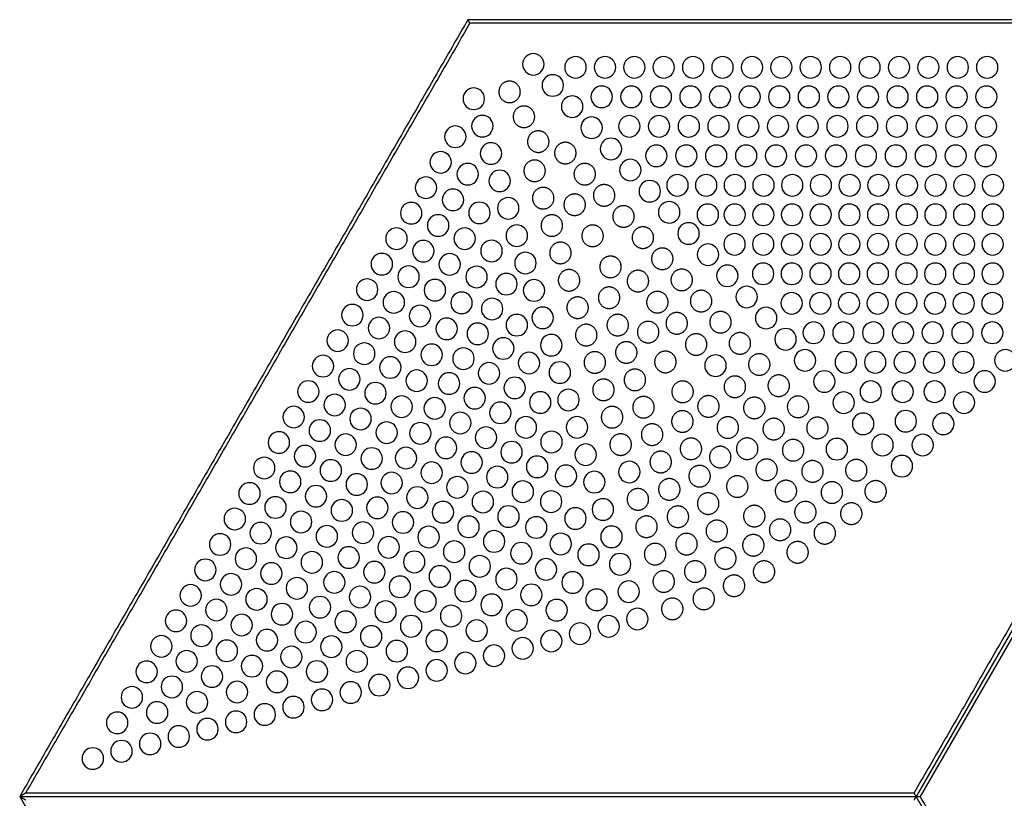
# Model space of a CAD drawing. Header units: millimetres. Extents: x -125 to 375, y 0 to 433.
# Tile 2 of 3: x -125 to 150, y 216 to 433. Entities that reach past the tile are written whole.
import ezdxf

# ---------------------------------------------------------------- set-up
doc = ezdxf.new("R2010")
doc.units = ezdxf.units.MM
doc.layers.add('Layer 01', color=18, linetype='Continuous', true_color=0x000000)

msp = doc.modelspace()

# ---------------------------------------------------------------- linework, layer by layer
at = {"layer": 'Layer 01'}
for p, q in [((0, 433.01), (0, 433.01, 74)), ((248.27, 432.01, 77), (0.58, 432.01, 77)), ((250, 433.01, 76), (125, 216.51, 76)), ((250, 431.01, 77), (126.15, 216.51, 77)), ((-123.27, 217.51, 77), (124.42, 217.51, 77)), ((-125, 216.51), (-125, 216.51, 74)), ((-125, 216.51, 76), (0, 0, 76)), ((-125, 216.51, 76), (125, 216.51, 76)), ((250, 0, 76), (125, 216.51, 76))]:
    msp.add_line(p, q, dxfattribs=at)
at = {"layer": 'Layer 01', "extrusion": (0, 0, -1)}
for centre in [(-18.26, 420.58, -77), (-30.01, 419.74, -77), (-38.21, 419.74, -77), (-46.41, 419.74, -77), (-54.61, 419.74, -77), (-62.81, 419.74, -77), (-71.01, 419.74, -77), (-79.21, 419.74, -77), (-87.41, 419.74, -77), (-95.61, 419.74, -77), (-103.81, 419.74, -77), (-112.01, 419.74, -77), (-120.21, 419.74, -77), (-128.41, 419.74, -77), (-136.61, 419.74, -77), (-144.81, 419.74, -77), (-23.67, 414.69, -77), (-1.64, 410.98, -77), (-37.32, 411.52, -77), (-45.57, 411.52, -77), (-53.82, 411.52, -77), (-62.07, 411.52, -77), (-70.32, 411.52, -77), (-78.57, 411.52, -77), (-86.82, 411.52, -77), (-95.07, 411.52, -77), (-103.32, 411.52, -77), (-111.57, 411.52, -77), (-119.82, 411.52, -77), (-128.07, 411.52, -77), (-136.32, 411.52, -77), (-144.57, 411.52, -77), (-29.08, 408.79, -77), (-4.04, 403.35, -77), (-34.49, 402.9, -77), (-45.02, 403.3, -77), (-53.31, 403.3, -77), (-61.6, 403.3, -77), (-69.89, 403.3, -77), (-78.18, 403.3, -77), (-86.47, 403.3, -77), (-94.76, 403.3, -77), (-103.05, 403.3, -77), (-111.34, 403.3, -77), (-119.63, 403.3, -77), (-127.92, 403.3, -77), (-136.21, 403.3, -77), (-144.5, 403.3, -77), (3.51, 400.39, -77), (-6.44, 395.72, -77), (-39.9, 397, -77), (7.61, 393.28, -77), (-52.54, 395.08, -77), (-60.89, 395.08, -77), (-69.24, 395.08, -77), (-77.59, 395.08, -77), (-85.94, 395.08, -77), (-94.29, 395.08, -77), (-102.64, 395.08, -77), (-110.99, 395.08, -77), (-119.34, 395.08, -77), (-127.69, 395.08, -77), (-136.04, 395.08, -77), (-144.39, 395.08, -77), (0.05, 389.95, -77), (-45.31, 391.11, -77), (-8.84, 388.09, -77), (11.71, 386.18, -77), (-50.72, 385.21, -77), (-58.44, 386.86, -77), (-66.44, 386.86, -77), (-74.44, 386.86, -77), (-82.44, 386.86, -77), (-90.44, 386.86, -77), (-98.44, 386.86, -77), (-106.44, 386.86, -77), (-114.44, 386.86, -77), (-122.44, 386.86, -77), (-130.44, 386.86, -77), (-138.44, 386.86, -77), (-146.44, 386.86, -77), (4.17, 382.8, -77), (15.81, 379.08, -77), (-3.22, 379.17, -77), (-11.24, 380.45, -77), (-56.13, 379.32, -77), (-66.9, 378.64, -77), (-74.4, 378.64, -77), (-82.4, 378.64, -77), (-90.4, 378.64, -77), (-98.4, 378.64, -77), (-106.4, 378.64, -77), (-114.4, 378.64, -77), (-122.4, 378.64, -77), (-130.4, 378.64, -77), (-138.4, 378.64, -77), (-146.4, 378.64, -77), (8.3, 375.66, -77), (-61.53, 373.42, -77), (19.91, 371.98, -77), (0.92, 371.99, -77), (-13.64, 372.82, -77), (12.42, 368.51, -77), (-6.58, 368.55, -77), (-74.36, 370.42, -77), (-82.36, 370.42, -77), (-90.36, 370.42, -77), (-98.36, 370.42, -77), (-106.36, 370.42, -77), (-114.36, 370.42, -77), (-122.36, 370.42, -77), (-130.36, 370.42, -77), (-138.36, 370.42, -77), (-146.36, 370.42, -77), (-16.04, 365.19, -77), (-66.94, 367.53, -77), (24.01, 364.88, -77), (5.07, 364.81, -77), (16.55, 361.37, -77), (-2.41, 361.32, -77), (-72.35, 361.64, -77), (-82.32, 362.2, -77), (-90.32, 362.2, -77), (-98.32, 362.2, -77), (-106.32, 362.2, -77), (-114.32, 362.2, -77), (-122.32, 362.2, -77), (-130.32, 362.2, -77), (-138.32, 362.2, -77), (-146.32, 362.2, -77), (28.11, 357.78, -77), (9.21, 357.63, -77), (-10.75, 359.32, -77), (-18.44, 357.56, -77), (20.67, 354.22, -77), (1.77, 354.09, -77), (-77.76, 355.74, -77), (-90.28, 353.98, -77), (-98.28, 353.98, -77), (-106.28, 353.98, -77), (-114.28, 353.98, -77), (-122.28, 353.98, -77), (-130.28, 353.98, -77), (-138.28, 353.98, -77), (-146.28, 353.98, -77), (-6.75, 352.39, -77), (32.21, 350.68, -77), (13.36, 350.45, -77), (-20.84, 349.93, -77), (-83.17, 349.85, -77), (24.8, 347.08, -77), (5.94, 346.86, -77), (-13.64, 347.89, -77), (-96.43, 345.76, -77), (-104.73, 345.76, -77), (-113.03, 345.76, -77), (-121.33, 345.76, -77), (-129.63, 345.76, -77), (-137.93, 345.76, -77), (-146.23, 345.76, -77), (36.31, 343.57, -77), (17.5, 343.27, -77), (-2.75, 345.47, -77), (-88.58, 343.95, -77), (-9.89, 341.39, -77), (-23.24, 342.3, -77), (28.92, 339.93, -77), (10.12, 339.62, -77), (1.25, 338.54, -77), (-93.99, 338.06, -77), (-105.39, 337.54, -77), (-113.59, 337.54, -77), (-121.79, 337.54, -77), (-129.99, 337.54, -77), (-138.19, 337.54, -77), (-149.88, 338.07, -77), (40.41, 336.47, -77), (21.65, 336.09, -77), (-17.03, 337.32, -77), (-69.05, 336.6, -77), (33.05, 332.79, -77), (14.29, 332.39, -77), (-5.89, 334.46, -77), (-25.64, 334.67, -77), (-99.4, 332.16, -77), (-144.11, 332.18, -77), (44.51, 329.37, -77), (5.25, 331.61, -77), (-13.03, 330.39, -77), (-112.35, 329.32, -77), (-121.25, 329.32, -77), (-130.15, 329.32, -77), (25.79, 328.91, -77), (-1.89, 327.54, -77), (-28.04, 327.03, -77), (37.17, 325.64, -77), (18.47, 325.16, -77), (9.25, 324.68, -77), (-20.17, 326.32, -77), (-104.81, 326.27, -77), (-138.34, 326.28, -77), (48.61, 322.27, -77), (29.94, 321.74, -77), (-9.03, 323.46, -77), (-122.11, 321.1, -77), (41.3, 318.5, -77), (2.11, 320.61, -77), (-16.17, 319.39, -77), (-30.44, 319.4, -77), (-110.22, 320.38, -77), (-132.57, 320.38, -77), (22.64, 317.93, -77), (13.25, 317.75, -77), (-5.03, 316.53, -77), (52.71, 315.17, -77), (34.08, 314.56, -77), (6.11, 313.68, -77), (-23.31, 315.31, -77), (-102.89, 313.33, -77), (-115.62, 314.48, -77), (-126.8, 314.48, -77), (45.42, 311.36, -77), (26.82, 310.7, -77), (17.25, 310.83, -77), (-12.17, 312.46, -77), (-32.84, 311.77, -77), (56.81, 308.07, -77), (38.23, 307.38, -77), (-1.03, 309.61, -77), (-19.31, 308.39, -77), (-121.03, 308.59, -77), (10.11, 306.75, -77), (-8.17, 305.53, -77), (-27.35, 305.87, -77), (-45, 306.96, -77), (49.55, 304.21, -77), (30.99, 303.47, -77), (21.25, 303.9, -77), (2.97, 302.68, -77), (-35.24, 304.14, -77), (60.91, 300.97, -77), (42.37, 300.2, -77), (14.11, 299.82, -77), (-15.31, 301.46, -77), (53.67, 297.07, -77), (25.25, 296.97, -77), (-4.17, 298.6, -77), (-23.2, 298.68, -77), (-37.64, 296.51, -77), (65.01, 293.86, -77), (35.17, 296.24, -77), (6.97, 295.75, -77), (-11.31, 294.53, -77), (-29.99, 294, -77), (46.52, 293.02, -77), (18.11, 292.89, -77), (-0.17, 291.68, -77), (-19.05, 291.5, -77), (57.8, 289.92, -77), (39.34, 289, -77), (29.25, 290.04, -77), (10.97, 288.82, -77), (-40.04, 288.88, -77), (69.11, 286.76, -77), (50.66, 285.84, -77), (22.11, 285.97, -77), (-7.31, 287.6, -77), (-25.89, 286.9, -77), (61.92, 282.78, -77), (33.25, 283.11, -77), (3.83, 284.75, -77), (-14.9, 284.31, -77), (-33.63, 283.87, -77), (43.52, 281.77, -77), (14.97, 281.89, -77), (-3.31, 280.67, -77), (-42.44, 281.24, -77), (73.21, 279.66, -77), (54.81, 278.66, -77), (26.11, 279.04, -77), (7.83, 277.82, -77), (-10.75, 277.12, -77), (-21.79, 279.8, -77), (66.05, 275.63, -77), (47.69, 274.54, -77), (37.25, 276.18, -77), (18.97, 274.96, -77), (-29.18, 276.16, -77), (77.31, 272.56, -77), (30.11, 272.11, -77), (0.69, 273.75, -77), (-17.69, 272.7, -77), (-44.84, 273.61, -77), (58.95, 271.48, -77), (41.25, 269.26, -77), (11.83, 270.89, -77), (-6.6, 269.93, -77), (-35.87, 271.31, -77), (70.17, 268.49, -77), (51.87, 267.31, -77), (22.97, 268.04, -77), (4.69, 266.82, -77), (-24.73, 268.45, -77), (81.41, 265.46, -77), (63.1, 264.3, -77), (34.11, 265.18, -77), (15.83, 263.96, -77), (-13.59, 265.6, -77), (-39.25, 263.93, -77), (-47.24, 265.98, -77), (74.3, 261.34, -77), (45.25, 262.33, -77), (26.97, 261.11, -77), (-2.45, 262.74, -77), (-31.26, 261.89, -77), (85.51, 258.36, -77), (56.04, 260.08, -77), (38.11, 258.25, -77), (8.69, 259.89, -77), (-23.26, 259.84, -77), (67.24, 257.12, -77), (49.25, 255.4, -77), (19.83, 257.03, -77), (-7.28, 255.74, -77), (-15.27, 257.79, -77), (78.42, 254.2, -77), (60.22, 252.85, -77), (30.97, 254.18, -77), (0.71, 253.7, -77), (89.61, 251.26, -77), (71.39, 249.94, -77), (42.11, 251.33, -77), (8.7, 251.65, -77), (82.55, 247.05, -77), (53.25, 248.47, -77), (24.69, 247.55, -77), (16.7, 249.6, -77), (93.71, 244.16, -77), (64.39, 245.62, -77), (32.68, 245.5, -77), (75.53, 242.76, -77), (48.66, 241.41, -77), (40.67, 243.46, -77), (86.67, 239.91, -77), (56.65, 239.36, -77), (97.81, 237.05, -77), (64.65, 237.31, -77), (80.63, 233.22, -77), (72.64, 235.27, -77), (88.62, 231.17, -77), (96.61, 229.12, -77), (104.61, 227.08, -77)]:
    msp.add_circle(centre, 3, dxfattribs=at)
at = {"layer": 'Layer 01'}
for points, degree in [([(0, 433.01), (-62.5, 324.76), (-125, 216.51)], 2), ([(0, 433.01, 76), (-62.5, 324.76, 76), (-125, 216.51, 76)], 2), ([(-123.27, 217.51, 77), (-61.35, 324.76, 77), (0.58, 432.01, 77)], 2), ([(250, 433.01), (125, 433.01), (0, 433.01)], 2), ([(250, 433.01, 76), (125, 433.01, 76), (0, 433.01, 76)], 2), ([(0, 433.01, 74), (0, 433.01, 75), (0, 433.01, 76)], 2), ([(0.58, 432.01, 77), (0.56, 432.05, 76.96), (0.51, 432.12, 76.89), (0.45, 432.23, 76.78), (0.38, 432.35, 76.67), (0.32, 432.46, 76.56), (0.26, 432.57, 76.44), (0.19, 432.68, 76.33), (0.13, 432.79, 76.22), (0.06, 432.9, 76.11), (0.02, 432.98, 76.04), (0, 433.01, 76)], 3), ([(248.27, 432.01, 77), (186.35, 324.76, 77), (124.42, 217.51, 77)], 2), ([(-123.27, 217.51, 77), (-123.33, 217.47, 76.96), (-123.46, 217.4, 76.89), (-123.65, 217.28, 76.78), (-123.85, 217.17, 76.67), (-124.04, 217.06, 76.56), (-124.23, 216.95, 76.44), (-124.42, 216.84, 76.33), (-124.62, 216.73, 76.22), (-124.81, 216.62, 76.11), (-124.94, 216.54, 76.04), (-125, 216.51, 76)], 3), ([(125, 216.51, 76), (124.98, 216.54, 76.04), (124.94, 216.62, 76.11), (124.87, 216.73, 76.22), (124.81, 216.84, 76.33), (124.74, 216.95, 76.44), (124.68, 217.06, 76.56), (124.62, 217.17, 76.67), (124.55, 217.28, 76.78), (124.49, 217.4, 76.89), (124.44, 217.47, 76.96), (124.42, 217.51, 77)], 3), ([(-125, 216.51), (-62.5, 108.25), (0, 0)], 2), ([(-125, 216.51, 74), (-125, 216.51, 75), (-125, 216.51, 76)], 2), ([(-125, 216.51, 76), (-124.94, 216.47, 76.04), (-124.81, 216.4, 76.11), (-124.62, 216.28, 76.22), (-124.42, 216.17, 76.33), (-124.23, 216.06, 76.44), (-124.04, 215.95, 76.56), (-123.85, 215.84, 76.67), (-123.65, 215.73, 76.78), (-123.46, 215.62, 76.89), (-123.33, 215.54, 76.96), (-123.27, 215.51, 77)], 3), ([(125, 216.51, 76), (124.98, 216.47, 76.04), (124.94, 216.4, 76.11), (124.87, 216.28, 76.22), (124.81, 216.17, 76.33), (124.74, 216.06, 76.44), (124.68, 215.95, 76.56), (124.62, 215.84, 76.67), (124.55, 215.73, 76.78), (124.49, 215.62, 76.89), (124.44, 215.54, 76.96), (124.42, 215.51, 77)], 3), ([(125, 216.51, 76), (125.04, 216.51, 76.04), (125.13, 216.51, 76.11), (125.26, 216.51, 76.22), (125.38, 216.51, 76.33), (125.51, 216.51, 76.44), (125.64, 216.51, 76.56), (125.77, 216.51, 76.67), (125.9, 216.51, 76.78), (126.03, 216.51, 76.89), (126.11, 216.51, 76.96), (126.15, 216.51, 77)], 3), ([(250, 2, 77), (188.08, 109.25, 77), (126.15, 216.51, 77)], 2)]:
    msp.add_open_spline(points, degree=degree, dxfattribs=at)
for points in [[(11.62, 415.89, 77), (14.62, 415.89, 77), (14.62, 412.89, 77), (14.62, 409.89, 77), (11.62, 409.89, 77), (8.62, 409.89, 77), (8.62, 412.89, 77), (8.62, 415.89, 77), (11.62, 415.89, 77)], [(15.62, 408.96, 77), (18.62, 408.96, 77), (18.62, 405.96, 77), (18.62, 402.96, 77), (15.62, 402.96, 77), (12.62, 402.96, 77), (12.62, 405.96, 77), (12.62, 408.96, 77), (15.62, 408.96, 77)], [(19.62, 402.03, 77), (22.62, 402.03, 77), (22.62, 399.03, 77), (22.62, 396.03, 77), (19.62, 396.03, 77), (16.62, 396.03, 77), (16.62, 399.03, 77), (16.62, 402.03, 77), (19.62, 402.03, 77)], [(27.17, 398.85, 77), (30.17, 398.85, 77), (30.17, 395.85, 77), (30.17, 392.85, 77), (27.17, 392.85, 77), (24.17, 392.85, 77), (24.17, 395.85, 77), (24.17, 398.85, 77), (27.17, 398.85, 77)], [(18.6, 393.9, 77), (21.6, 393.9, 77), (21.6, 390.9, 77), (21.6, 387.9, 77), (18.6, 387.9, 77), (15.6, 387.9, 77), (15.6, 390.9, 77), (15.6, 393.9, 77), (18.6, 393.9, 77)], [(32.58, 392.96, 77), (35.58, 392.96, 77), (35.58, 389.96, 77), (35.58, 386.96, 77), (32.58, 386.96, 77), (29.58, 386.96, 77), (29.58, 389.96, 77), (29.58, 392.96, 77), (32.58, 392.96, 77)], [(21, 386.27, 77), (24, 386.27, 77), (24, 383.27, 77), (24, 380.27, 77), (21, 380.27, 77), (18, 380.27, 77), (18, 383.27, 77), (18, 386.27, 77), (21, 386.27, 77)], [(29.77, 384.44, 77), (32.77, 384.44, 77), (32.77, 381.44, 77), (32.77, 378.44, 77), (29.77, 378.44, 77), (26.77, 378.44, 77), (26.77, 381.44, 77), (26.77, 384.44, 77), (29.77, 384.44, 77)], [(37.99, 387.06, 77), (40.99, 387.06, 77), (40.99, 384.06, 77), (40.99, 381.06, 77), (37.99, 381.06, 77), (34.99, 381.06, 77), (34.99, 384.06, 77), (34.99, 387.06, 77), (37.99, 387.06, 77)], [(43.39, 381.17, 77), (46.39, 381.17, 77), (46.39, 378.17, 77), (46.39, 375.17, 77), (43.39, 375.17, 77), (40.39, 375.17, 77), (40.39, 378.17, 77), (40.39, 381.17, 77), (43.39, 381.17, 77)], [(23.4, 378.64, 77), (26.4, 378.64, 77), (26.4, 375.64, 77), (26.4, 372.64, 77), (23.4, 372.64, 77), (20.4, 372.64, 77), (20.4, 375.64, 77), (20.4, 378.64, 77), (23.4, 378.64, 77)], [(34.77, 375.78, 77), (37.77, 375.78, 77), (37.77, 372.78, 77), (37.77, 369.78, 77), (34.77, 369.78, 77), (31.77, 369.78, 77), (31.77, 372.78, 77), (31.77, 375.78, 77), (34.77, 375.78, 77)], [(48.8, 375.27, 77), (51.8, 375.27, 77), (51.8, 372.27, 77), (51.8, 369.27, 77), (48.8, 369.27, 77), (45.8, 369.27, 77), (45.8, 372.27, 77), (45.8, 375.27, 77), (48.8, 375.27, 77)], [(25.8, 371.01, 77), (28.8, 371.01, 77), (28.8, 368.01, 77), (28.8, 365.01, 77), (25.8, 365.01, 77), (22.8, 365.01, 77), (22.8, 368.01, 77), (22.8, 371.01, 77), (25.8, 371.01, 77)], [(54.21, 369.38, 77), (57.21, 369.38, 77), (57.21, 366.38, 77), (57.21, 363.38, 77), (54.21, 363.38, 77), (51.21, 363.38, 77), (51.21, 366.38, 77), (51.21, 369.38, 77), (54.21, 369.38, 77)], [(39.77, 367.12, 77), (42.77, 367.12, 77), (42.77, 364.12, 77), (42.77, 361.12, 77), (39.77, 361.12, 77), (36.77, 361.12, 77), (36.77, 364.12, 77), (36.77, 367.12, 77), (39.77, 367.12, 77)], [(28.2, 363.38, 77), (31.2, 363.38, 77), (31.2, 360.38, 77), (31.2, 357.38, 77), (28.2, 357.38, 77), (25.2, 357.38, 77), (25.2, 360.38, 77), (25.2, 363.38, 77), (28.2, 363.38, 77)], [(47.42, 363.18, 77), (50.42, 363.18, 77), (50.42, 360.18, 77), (50.42, 357.18, 77), (47.42, 357.18, 77), (44.42, 357.18, 77), (44.42, 360.18, 77), (44.42, 363.18, 77), (47.42, 363.18, 77)], [(59.62, 363.49, 77), (62.62, 363.49, 77), (62.62, 360.49, 77), (62.62, 357.49, 77), (59.62, 357.49, 77), (56.62, 357.49, 77), (56.62, 360.49, 77), (56.62, 363.49, 77), (59.62, 363.49, 77)], [(39.37, 358.53, 77), (42.37, 358.53, 77), (42.37, 355.53, 77), (42.37, 352.53, 77), (39.37, 352.53, 77), (36.37, 352.53, 77), (36.37, 355.53, 77), (36.37, 358.53, 77), (39.37, 358.53, 77)], [(52.83, 357.28, 77), (55.83, 357.28, 77), (55.83, 354.28, 77), (55.83, 351.28, 77), (52.83, 351.28, 77), (49.83, 351.28, 77), (49.83, 354.28, 77), (49.83, 357.28, 77), (52.83, 357.28, 77)], [(65.03, 357.59, 77), (68.03, 357.59, 77), (68.03, 354.59, 77), (68.03, 351.59, 77), (65.03, 351.59, 77), (62.03, 351.59, 77), (62.03, 354.59, 77), (62.03, 357.59, 77), (65.03, 357.59, 77)], [(30.6, 355.75, 77), (33.6, 355.75, 77), (33.6, 352.75, 77), (33.6, 349.75, 77), (30.6, 349.75, 77), (27.6, 349.75, 77), (27.6, 352.75, 77), (27.6, 355.75, 77), (30.6, 355.75, 77)], [(70.44, 351.7, 77), (73.44, 351.7, 77), (73.44, 348.7, 77), (73.44, 345.7, 77), (70.44, 345.7, 77), (67.44, 345.7, 77), (67.44, 348.7, 77), (67.44, 351.7, 77), (70.44, 351.7, 77)], [(41.77, 350.9, 77), (44.77, 350.9, 77), (44.77, 347.9, 77), (44.77, 344.9, 77), (41.77, 344.9, 77), (38.77, 344.9, 77), (38.77, 347.9, 77), (38.77, 350.9, 77), (41.77, 350.9, 77)], [(50.27, 348.94, 77), (53.27, 348.94, 77), (53.27, 345.94, 77), (53.27, 342.94, 77), (50.27, 342.94, 77), (47.27, 342.94, 77), (47.27, 345.94, 77), (47.27, 348.94, 77), (50.27, 348.94, 77)], [(58.24, 351.39, 77), (61.24, 351.39, 77), (61.24, 348.39, 77), (61.24, 345.39, 77), (58.24, 345.39, 77), (55.24, 345.39, 77), (55.24, 348.39, 77), (55.24, 351.39, 77), (58.24, 351.39, 77)], [(33, 348.12, 77), (36, 348.12, 77), (36, 345.12, 77), (36, 342.12, 77), (33, 342.12, 77), (30, 342.12, 77), (30, 345.12, 77), (30, 348.12, 77), (33, 348.12, 77)], [(44.17, 343.27, 77), (47.17, 343.27, 77), (47.17, 340.27, 77), (47.17, 337.27, 77), (44.17, 337.27, 77), (41.17, 337.27, 77), (41.17, 340.27, 77), (41.17, 343.27, 77), (44.17, 343.27, 77)], [(63.65, 345.49, 77), (66.65, 345.49, 77), (66.65, 342.49, 77), (66.65, 339.49, 77), (63.65, 339.49, 77), (60.65, 339.49, 77), (60.65, 342.49, 77), (60.65, 345.49, 77), (63.65, 345.49, 77)], [(75.85, 345.8, 77), (78.85, 345.8, 77), (78.85, 342.8, 77), (78.85, 339.8, 77), (75.85, 339.8, 77), (72.85, 339.8, 77), (72.85, 342.8, 77), (72.85, 345.8, 77), (75.85, 345.8, 77)], [(55.07, 340.62, 77), (58.07, 340.62, 77), (58.07, 337.62, 77), (58.07, 334.62, 77), (55.07, 334.62, 77), (52.07, 334.62, 77), (52.07, 337.62, 77), (52.07, 340.62, 77), (55.07, 340.62, 77)], [(35.4, 340.48, 77), (38.4, 340.48, 77), (38.4, 337.48, 77), (38.4, 334.48, 77), (35.4, 334.48, 77), (32.4, 334.48, 77), (32.4, 337.48, 77), (32.4, 340.48, 77), (35.4, 340.48, 77)], [(81.26, 339.91, 77), (84.26, 339.91, 77), (84.26, 336.91, 77), (84.26, 333.91, 77), (81.26, 333.91, 77), (78.26, 333.91, 77), (78.26, 336.91, 77), (78.26, 339.91, 77), (81.26, 339.91, 77)], [(46.57, 335.63, 77), (49.57, 335.63, 77), (49.57, 332.63, 77), (49.57, 329.63, 77), (46.57, 329.63, 77), (43.57, 329.63, 77), (43.57, 332.63, 77), (43.57, 335.63, 77), (46.57, 335.63, 77)], [(37.8, 332.85, 77), (40.8, 332.85, 77), (40.8, 329.85, 77), (40.8, 326.85, 77), (37.8, 326.85, 77), (34.8, 326.85, 77), (34.8, 329.85, 77), (34.8, 332.85, 77), (37.8, 332.85, 77)], [(59.87, 332.31, 77), (62.87, 332.31, 77), (62.87, 329.31, 77), (62.87, 326.31, 77), (59.87, 326.31, 77), (56.87, 326.31, 77), (56.87, 329.31, 77), (56.87, 332.31, 77), (59.87, 332.31, 77)], [(74.46, 333.7, 77), (77.46, 333.7, 77), (77.46, 330.7, 77), (77.46, 327.7, 77), (74.46, 327.7, 77), (71.46, 327.7, 77), (71.46, 330.7, 77), (71.46, 333.7, 77), (74.46, 333.7, 77)], [(86.67, 334.01, 77), (89.67, 334.01, 77), (89.67, 331.01, 77), (89.67, 328.01, 77), (86.67, 328.01, 77), (83.67, 328.01, 77), (83.67, 331.01, 77), (83.67, 334.01, 77), (86.67, 334.01, 77)], [(48.97, 328, 77), (51.97, 328, 77), (51.97, 325, 77), (51.97, 322, 77), (48.97, 322, 77), (45.97, 322, 77), (45.97, 325, 77), (45.97, 328, 77), (48.97, 328, 77)], [(67.07, 328.23, 77), (70.07, 328.23, 77), (70.07, 325.23, 77), (70.07, 322.23, 77), (67.07, 322.23, 77), (64.07, 322.23, 77), (64.07, 325.23, 77), (64.07, 328.23, 77), (67.07, 328.23, 77)], [(79.87, 327.81, 77), (82.87, 327.81, 77), (82.87, 324.81, 77), (82.87, 321.81, 77), (79.87, 321.81, 77), (76.87, 321.81, 77), (76.87, 324.81, 77), (76.87, 327.81, 77), (79.87, 327.81, 77)], [(92.07, 328.12, 77), (95.07, 328.12, 77), (95.07, 325.12, 77), (95.07, 322.12, 77), (92.07, 322.12, 77), (89.07, 322.12, 77), (89.07, 325.12, 77), (89.07, 328.12, 77), (92.07, 328.12, 77)], [(40.2, 325.22, 77), (43.2, 325.22, 77), (43.2, 322.22, 77), (43.2, 319.22, 77), (40.2, 319.22, 77), (37.2, 319.22, 77), (37.2, 322.22, 77), (37.2, 325.22, 77), (40.2, 325.22, 77)], [(59.81, 324.04, 77), (62.81, 324.04, 77), (62.81, 321.04, 77), (62.81, 318.04, 77), (59.81, 318.04, 77), (56.81, 318.04, 77), (56.81, 321.04, 77), (56.81, 324.04, 77), (59.81, 324.04, 77)], [(72.48, 322.34, 77), (75.48, 322.34, 77), (75.48, 319.34, 77), (75.48, 316.34, 77), (72.48, 316.34, 77), (69.48, 316.34, 77), (69.48, 319.34, 77), (69.48, 322.34, 77), (72.48, 322.34, 77)], [(85.28, 321.92, 77), (88.28, 321.92, 77), (88.28, 318.92, 77), (88.28, 315.92, 77), (85.28, 315.92, 77), (82.28, 315.92, 77), (82.28, 318.92, 77), (82.28, 321.92, 77), (85.28, 321.92, 77)], [(97.48, 322.23, 77), (100.48, 322.23, 77), (100.48, 319.23, 77), (100.48, 316.23, 77), (97.48, 316.23, 77), (94.48, 316.23, 77), (94.48, 319.23, 77), (94.48, 322.23, 77), (97.48, 322.23, 77)], [(51.37, 320.37, 77), (54.37, 320.37, 77), (54.37, 317.37, 77), (54.37, 314.37, 77), (51.37, 314.37, 77), (48.37, 314.37, 77), (48.37, 317.37, 77), (48.37, 320.37, 77), (51.37, 320.37, 77)], [(42.6, 317.59, 77), (45.6, 317.59, 77), (45.6, 314.59, 77), (45.6, 311.59, 77), (42.6, 311.59, 77), (39.6, 311.59, 77), (39.6, 314.59, 77), (39.6, 317.59, 77), (42.6, 317.59, 77)], [(62.21, 316.41, 77), (65.21, 316.41, 77), (65.21, 313.41, 77), (65.21, 310.41, 77), (62.21, 310.41, 77), (59.21, 310.41, 77), (59.21, 313.41, 77), (59.21, 316.41, 77), (62.21, 316.41, 77)], [(77.89, 316.44, 77), (80.89, 316.44, 77), (80.89, 313.44, 77), (80.89, 310.44, 77), (77.89, 310.44, 77), (74.89, 310.44, 77), (74.89, 313.44, 77), (74.89, 316.44, 77), (77.89, 316.44, 77)], [(90.69, 316.02, 77), (93.69, 316.02, 77), (93.69, 313.02, 77), (93.69, 310.02, 77), (90.69, 310.02, 77), (87.69, 310.02, 77), (87.69, 313.02, 77), (87.69, 316.02, 77), (90.69, 316.02, 77)], [(70.37, 314.12, 77), (73.37, 314.12, 77), (73.37, 311.12, 77), (73.37, 308.12, 77), (70.37, 308.12, 77), (67.37, 308.12, 77), (67.37, 311.12, 77), (67.37, 314.12, 77), (70.37, 314.12, 77)], [(53.77, 312.74, 77), (56.77, 312.74, 77), (56.77, 309.74, 77), (56.77, 306.74, 77), (53.77, 306.74, 77), (50.77, 306.74, 77), (50.77, 309.74, 77), (50.77, 312.74, 77), (53.77, 312.74, 77)], [(83.3, 310.55, 77), (86.3, 310.55, 77), (86.3, 307.55, 77), (86.3, 304.55, 77), (83.3, 304.55, 77), (80.3, 304.55, 77), (80.3, 307.55, 77), (80.3, 310.55, 77), (83.3, 310.55, 77)], [(108.3, 310.44, 77), (111.3, 310.44, 77), (111.3, 307.44, 77), (111.3, 304.44, 77), (108.3, 304.44, 77), (105.3, 304.44, 77), (105.3, 307.44, 77), (105.3, 310.44, 77), (108.3, 310.44, 77)], [(64.61, 308.78, 77), (67.61, 308.78, 77), (67.61, 305.78, 77), (67.61, 302.78, 77), (64.61, 302.78, 77), (61.61, 302.78, 77), (61.61, 305.78, 77), (61.61, 308.78, 77), (64.61, 308.78, 77)], [(96.1, 310.13, 77), (99.1, 310.13, 77), (99.1, 307.13, 77), (99.1, 304.13, 77), (96.1, 304.13, 77), (93.1, 304.13, 77), (93.1, 307.13, 77), (93.1, 310.13, 77), (96.1, 310.13, 77)], [(56.17, 305.11, 77), (59.17, 305.11, 77), (59.17, 302.11, 77), (59.17, 299.11, 77), (56.17, 299.11, 77), (53.17, 299.11, 77), (53.17, 302.11, 77), (53.17, 305.11, 77), (56.17, 305.11, 77)], [(75.12, 305.9, 77), (78.12, 305.9, 77), (78.12, 302.9, 77), (78.12, 299.9, 77), (75.12, 299.9, 77), (72.12, 299.9, 77), (72.12, 302.9, 77), (72.12, 305.9, 77), (75.12, 305.9, 77)], [(47.4, 302.33, 77), (50.4, 302.33, 77), (50.4, 299.33, 77), (50.4, 296.33, 77), (47.4, 296.33, 77), (44.4, 296.33, 77), (44.4, 299.33, 77), (44.4, 302.33, 77), (47.4, 302.33, 77)], [(88.7, 304.65, 77), (91.7, 304.65, 77), (91.7, 301.65, 77), (91.7, 298.65, 77), (88.7, 298.65, 77), (85.7, 298.65, 77), (85.7, 301.65, 77), (85.7, 304.65, 77), (88.7, 304.65, 77)], [(101.51, 304.23, 77), (104.51, 304.23, 77), (104.51, 301.23, 77), (104.51, 298.23, 77), (101.51, 298.23, 77), (98.51, 298.23, 77), (98.51, 301.23, 77), (98.51, 304.23, 77), (101.51, 304.23, 77)], [(113.71, 304.54, 77), (116.71, 304.54, 77), (116.71, 301.54, 77), (116.71, 298.54, 77), (113.71, 298.54, 77), (110.71, 298.54, 77), (110.71, 301.54, 77), (110.71, 304.54, 77), (113.71, 304.54, 77)], [(67.01, 301.14, 77), (70.01, 301.14, 77), (70.01, 298.14, 77), (70.01, 295.14, 77), (67.01, 295.14, 77), (64.01, 295.14, 77), (64.01, 298.14, 77), (64.01, 301.14, 77), (67.01, 301.14, 77)], [(58.57, 297.48, 77), (61.57, 297.48, 77), (61.57, 294.48, 77), (61.57, 291.48, 77), (58.57, 291.48, 77), (55.57, 291.48, 77), (55.57, 294.48, 77), (55.57, 297.48, 77), (58.57, 297.48, 77)], [(79.87, 297.67, 77), (82.87, 297.67, 77), (82.87, 294.67, 77), (82.87, 291.67, 77), (79.87, 291.67, 77), (76.87, 291.67, 77), (76.87, 294.67, 77), (76.87, 297.67, 77), (79.87, 297.67, 77)], [(94.11, 298.76, 77), (97.11, 298.76, 77), (97.11, 295.76, 77), (97.11, 292.76, 77), (94.11, 292.76, 77), (91.11, 292.76, 77), (91.11, 295.76, 77), (91.11, 298.76, 77), (94.11, 298.76, 77)], [(106.92, 298.34, 77), (109.92, 298.34, 77), (109.92, 295.34, 77), (109.92, 292.34, 77), (106.92, 292.34, 77), (103.92, 292.34, 77), (103.92, 295.34, 77), (103.92, 298.34, 77), (106.92, 298.34, 77)], [(49.8, 294.7, 77), (52.8, 294.7, 77), (52.8, 291.7, 77), (52.8, 288.7, 77), (49.8, 288.7, 77), (46.8, 288.7, 77), (46.8, 291.7, 77), (46.8, 294.7, 77), (49.8, 294.7, 77)], [(87.06, 293.84, 77), (90.06, 293.84, 77), (90.06, 290.84, 77), (90.06, 287.84, 77), (87.06, 287.84, 77), (84.06, 287.84, 77), (84.06, 290.84, 77), (84.06, 293.84, 77), (87.06, 293.84, 77)], [(69.41, 293.51, 77), (72.41, 293.51, 77), (72.41, 290.51, 77), (72.41, 287.51, 77), (69.41, 287.51, 77), (66.41, 287.51, 77), (66.41, 290.51, 77), (66.41, 293.51, 77), (69.41, 293.51, 77)], [(99.52, 292.86, 77), (102.52, 292.86, 77), (102.52, 289.86, 77), (102.52, 286.86, 77), (99.52, 286.86, 77), (96.52, 286.86, 77), (96.52, 289.86, 77), (96.52, 292.86, 77), (99.52, 292.86, 77)], [(60.97, 289.85, 77), (63.97, 289.85, 77), (63.97, 286.85, 77), (63.97, 283.85, 77), (60.97, 283.85, 77), (57.97, 283.85, 77), (57.97, 286.85, 77), (57.97, 289.85, 77), (60.97, 289.85, 77)], [(79.6, 289.53, 77), (82.6, 289.53, 77), (82.6, 286.53, 77), (82.6, 283.53, 77), (79.6, 283.53, 77), (76.6, 283.53, 77), (76.6, 286.53, 77), (76.6, 289.53, 77), (79.6, 289.53, 77)], [(52.2, 287.06, 77), (55.2, 287.06, 77), (55.2, 284.06, 77), (55.2, 281.06, 77), (52.2, 281.06, 77), (49.2, 281.06, 77), (49.2, 284.06, 77), (49.2, 287.06, 77), (52.2, 287.06, 77)], [(71.81, 285.88, 77), (74.81, 285.88, 77), (74.81, 282.88, 77), (74.81, 279.88, 77), (71.81, 279.88, 77), (68.81, 279.88, 77), (68.81, 282.88, 77), (68.81, 285.88, 77), (71.81, 285.88, 77)], [(91.94, 287.57, 77), (94.94, 287.57, 77), (94.94, 284.57, 77), (94.94, 281.57, 77), (91.94, 281.57, 77), (88.94, 281.57, 77), (88.94, 284.57, 77), (88.94, 287.57, 77), (91.94, 287.57, 77)], [(63.37, 282.21, 77), (66.37, 282.21, 77), (66.37, 279.21, 77), (66.37, 276.21, 77), (63.37, 276.21, 77), (60.37, 276.21, 77), (60.37, 279.21, 77), (60.37, 282.21, 77), (63.37, 282.21, 77)], [(82.58, 282.17, 77), (85.58, 282.17, 77), (85.58, 279.17, 77), (85.58, 276.17, 77), (82.58, 276.17, 77), (79.58, 276.17, 77), (79.58, 279.17, 77), (79.58, 282.17, 77), (82.58, 282.17, 77)], [(54.6, 279.43, 77), (57.6, 279.43, 77), (57.6, 276.43, 77), (57.6, 273.43, 77), (54.6, 273.43, 77), (51.6, 273.43, 77), (51.6, 276.43, 77), (51.6, 279.43, 77), (54.6, 279.43, 77)], [(74.21, 278.25, 77), (77.21, 278.25, 77), (77.21, 275.25, 77), (77.21, 272.25, 77), (74.21, 272.25, 77), (71.21, 272.25, 77), (71.21, 275.25, 77), (71.21, 278.25, 77), (74.21, 278.25, 77)], [(65.77, 274.58, 77), (68.77, 274.58, 77), (68.77, 271.58, 77), (68.77, 268.58, 77), (65.77, 268.58, 77), (62.77, 268.58, 77), (62.77, 271.58, 77), (62.77, 274.58, 77), (65.77, 274.58, 77)], [(57, 271.8, 77), (60, 271.8, 77), (60, 268.8, 77), (60, 265.8, 77), (57, 265.8, 77), (54, 265.8, 77), (54, 268.8, 77), (54, 271.8, 77), (57, 271.8, 77)]]:
    msp.add_rational_spline(points, [1, 0.707106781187, 1, 0.707106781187, 1, 0.707106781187, 1, 0.707106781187, 1], degree=2, knots=[-6.283185, -6.283185, -6.283185, -4.712389, -4.712389, -3.141593, -3.141593, -1.570796, -1.570796, 0, 0, 0], dxfattribs=at)

doc.saveas('drawing.dxf')
